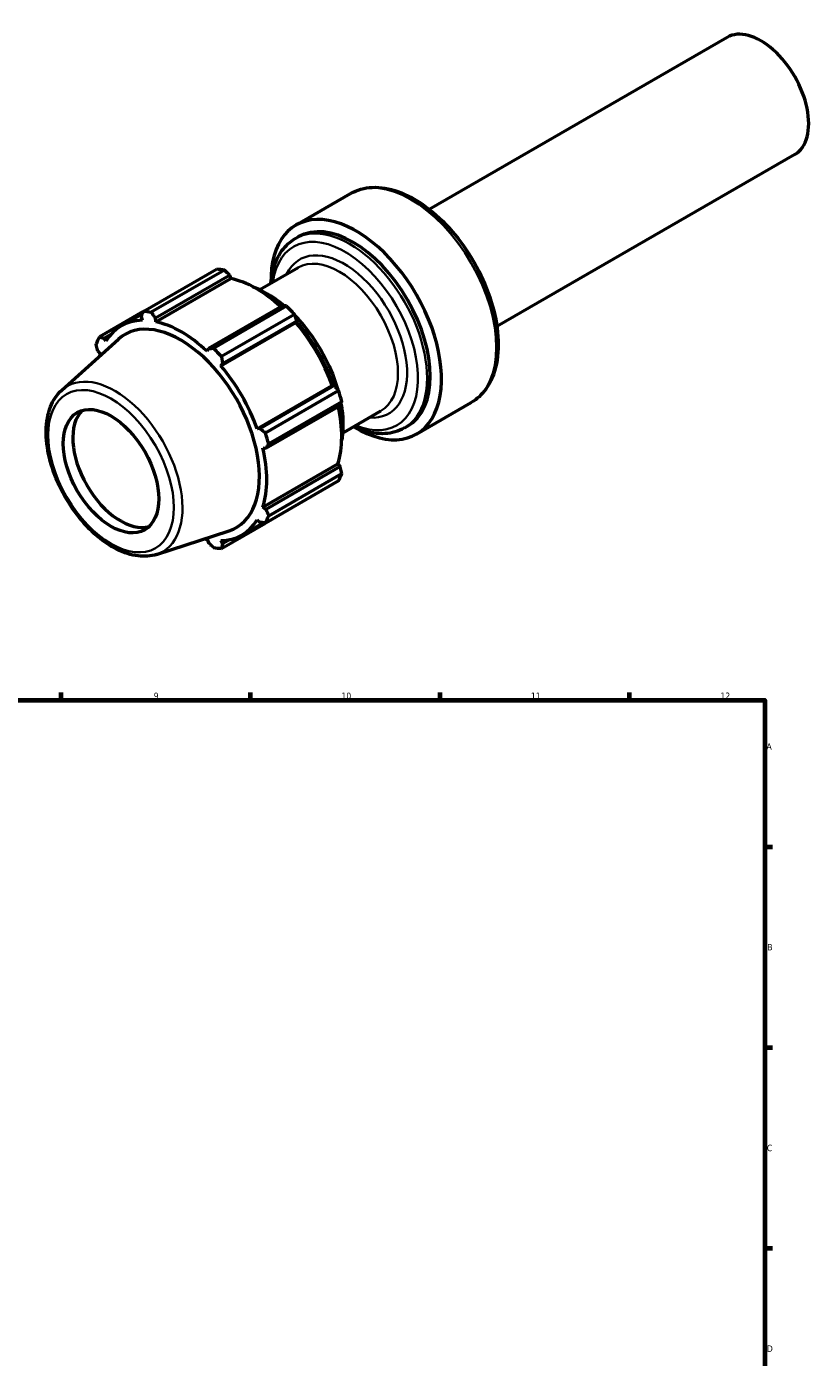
# Model space of a CAD drawing. Header units: millimetres. Extents: x -201 to 907, y -252 to 823.
# Tile 8 of 8: x 548 to 839, y 331 to 823. Entities that reach past the tile are written whole.
import ezdxf

# ---------------------------------------------------------------- set-up
doc = ezdxf.new("R2010")
doc.units = ezdxf.units.MM
for name, color, linetype, lineweight in [('Border (ANSI)', 7, 'Continuous', 70), ('Visible (ANSI)', 7, 'Continuous', 50), ('Visible Narrow (ANSI)', 7, 'Continuous', 35)]:
    doc.layers.add(name, color=color, linetype=linetype, lineweight=lineweight)
doc.styles.add('Note Text (ANSI)', font='tahoma.ttf')

# ---------------------------------------------------------------- blocks, each defined once
blk = doc.blocks.new('Borders Default Border')
at = {"layer": 'Border (ANSI)'}
for p, q in [((560.67, 574), (560.67, 576.8)), ((630.75, 574), (630.75, 576.8)), ((700.83, 574), (700.83, 576.8)), ((770.92, 574), (770.92, 576.8)), ((821, 519.75), (823.8, 519.75)), ((821, 445.5), (823.8, 445.5)), ((821, 371.25), (823.8, 371.25))]:
    blk.add_line(p, q, dxfattribs=at)
at = {"layer": 'Border (ANSI)', "flags": 128}
blk.add_lwpolyline([(20, 20), (20, 574), (821, 574), (821, 20), (20, 20)], dxfattribs=at)
at = {"layer": 'Border (ANSI)', "color": 5, "true_color": 0x0000ff, "char_height": 2.4, "attachment_point": 7, "style": 'Note Text (ANSI)'}
for s, insert in [('9', (594.92, 574.35)), ('10', (664.35, 574.35)), ('11', (734.43, 574.4)), ('12', (804.52, 574.4)), ('A', (821.58, 555.68)), ('B', (821.87, 481.43)), ('C', (821.71, 407.13)), ('D', (821.72, 332.93))]:
    blk.add_mtext(s, dxfattribs=dict(at, insert=insert))

msp = doc.modelspace()

# ---------------------------------------------------------------- linework, layer by layer
at = {"layer": 'Visible (ANSI)'}
for p, q in [((807.01, 819.15), (696.84, 755.55)), ((832.01, 775.85), (721.84, 712.24)), ((647.49, 749.71), (667.74, 761.4)), ((647.23, 744.72), (648.38, 745.39)), ((634.16, 725.85), (648.28, 734)), ((591.05, 717.75), (618.1, 733.37)), ((621.06, 733.07), (594.01, 717.46)), ((595.52, 715.37), (622.95, 731.21)), ((595.68, 713.99), (623.4, 729.99)), ((622.95, 731.21), (623.4, 729.99)), ((642.54, 719.9), (615.11, 704.06)), ((617, 704.19), (644.05, 719.8)), ((591.05, 717.75), (574.8, 708.37)), ((582.85, 712.41), (590.71, 716.95)), ((590.27, 715.89), (590.6, 714.5)), ((595.68, 713.99), (595.52, 715.37)), ((647.01, 716.67), (619.96, 701.06)), ((620.36, 698.52), (647.79, 714.36)), ((647.79, 714.36), (647.46, 713.67)), ((576.41, 707.89), (579.28, 709.55)), ((619.75, 697.67), (647.46, 713.67)), ((560.88, 688.68), (581.85, 707.57)), ((577.17, 706.75), (576.41, 707.89)), ((615.11, 704.06), (614.66, 703.03)), ((574.24, 703.09), (575.07, 702.09)), ((619.75, 697.67), (620.36, 698.52)), ((633.17, 674.42), (660.89, 690.42)), ((661.65, 690.36), (634.22, 674.52)), ((660.89, 690.42), (661.65, 690.36)), ((636.22, 672.91), (663.26, 688.52)), ((664.49, 684.39), (637.44, 668.78)), ((636.39, 667.21), (663.82, 683.04)), ((664.78, 672.8), (678.91, 680.96)), ((692.11, 672.42), (712.36, 684.11)), ((634.22, 674.52), (633.17, 674.42)), ((687.66, 674.68), (688.81, 675.35)), ((635.28, 667.33), (636.39, 667.21)), ((635.28, 645.41), (662.99, 661.41)), ((663.82, 660.42), (636.39, 644.58)), ((662.99, 661.41), (663.82, 660.42)), ((663.26, 655.14), (636.22, 639.52)), ((637.44, 642.24), (664.49, 657.85)), ((636.39, 644.58), (635.28, 645.41)), ((633.17, 640.76), (634.22, 639.77)), ((595.95, 627.92), (622.8, 636.65)), ((619.96, 630.14), (636.22, 639.52)), ((627.49, 635.09), (635.35, 639.63)), ((614.66, 633.51), (615.11, 632.29)), ((620.36, 631.77), (619.75, 633.01)), ((623.23, 633.43), (620.36, 631.77))]:
    msp.add_line(p, q, dxfattribs=at)
for centre, major_axis, start_param, end_param in [((819.51, 797.5), (12.5, -21.65), 0, 3.141593), ((669.8, 711.06), (-22.31, 38.65), 2.330479, 7.094299), ((668.6, 710.37), (-20.22, 35.02), 3.141593, 6.283185), ((632.55, 689.56), (-24, 41.57), 5.843222, 5.93775), ((632.89, 689.75), (22.32, -38.66), 2.067629, 2.661627), ((632.55, 689.56), (24, -41.57), 1.916232, 2.010759), ((605.17, 673.75), (-22.32, 38.66), 5.977753, 6.588618), ((604.84, 673.56), (-20.63, 35.72), 3.01953, 6.405248), ((605.51, 673.94), (-24, 41.57), 5.843222, 5.93775), ((605.17, 673.75), (-22.32, 38.66), 5.192355, 5.80322), ((632.89, 689.75), (22.32, -38.66), 1.265364, 1.876229), ((605.51, 673.94), (-24, 41.57), 0.345435, 0.439963), ((605.51, 673.94), (24, -41.57), 1.916232, 2.010759), ((605.17, 673.75), (22.32, -38.66), 3.621558, 3.651048), ((605.17, 673.75), (-22.32, 38.66), 4.406956, 5.017822), ((632.55, 689.56), (24, -41.57), 1.130833, 1.225361), ((582.63, 660.74), (12.5, -21.65), 3.28349, 6.141288), ((632.89, 689.75), (22.32, -38.66), 0.479966, 1.073963), ((605.51, 673.94), (24, -41.57), 1.130833, 1.225361), ((605.17, 673.75), (-22.32, 38.66), 3.621558, 4.232423), ((632.55, 689.56), (24, -41.57), 0.345435, 0.439963), ((605.17, 673.75), (22.32, -38.66), 5.977753, 6.588618), ((605.51, 673.94), (24, -41.57), 0.345435, 0.439963), ((605.17, 673.75), (22.32, -38.66), 5.77373, 5.80322), ((605.51, 673.94), (24, -41.57), 5.843222, 5.93775)]:
    msp.add_ellipse(centre, major_axis=major_axis, ratio=0.57735, start_param=start_param, end_param=end_param, dxfattribs=at)
msp.add_ellipse((579.1, 658.7), major_axis=(12.5, -21.65), ratio=0.57735, dxfattribs=at)
for points, knots in [([(667.74, 761.4), (670.12, 762.78), (672.86, 763.55), (678.79, 763.83), (682.01, 763.29), (688.71, 760.91), (692.2, 759), (698.98, 754), (702.28, 750.91), (708.33, 743.91), (711.09, 739.99), (715.81, 731.73), (717.77, 727.39), (720.71, 718.67), (721.68, 714.3), (722.52, 705.94), (722.38, 701.95), (720.92, 694.79), (719.62, 691.6), (716.26, 686.98), (714.45, 685.31), (712.36, 684.11)], [3.926991, 3.926991, 3.926991, 3.926991, 4.215651, 4.215651, 4.522056, 4.522056, 4.848585, 4.848585, 5.178011, 5.178011, 5.505888, 5.505888, 5.833074, 5.833074, 6.161016, 6.161016, 6.490484, 6.490484, 6.816461, 6.816461, 7.068583, 7.068583, 7.068583, 7.068583]), ([(638.24, 728.21), (638.35, 729.42), (638.51, 730.61), (639.41, 734.99), (640.6, 737.89), (643.67, 742.11), (645.32, 743.63), (647.23, 744.72)], [3.2344221, 3.2344221, 3.2344221, 3.2344221, 3.3492903, 3.3492903, 3.6757673, 3.6757673, 3.9269908, 3.9269908, 3.9269908, 3.9269908]), ([(631.6, 726.92), (634.61, 725.82), (637.65, 724.14), (641.5, 721.32), (642.41, 720.61), (643.3, 719.85)], [4.5308828, 4.5308828, 4.5308828, 4.5308828, 4.8444905, 4.8444905, 4.9421268, 4.9421268, 4.9421268, 4.9421268]), ([(647.16, 716.24), (647.93, 715.44), (648.69, 714.61), (652.18, 710.59), (654.68, 707.05), (658.97, 699.57), (660.75, 695.64), (662.4, 690.75), (662.7, 689.81), (662.96, 688.86)], [5.0857032, 5.0857032, 5.0857032, 5.0857032, 5.1749244, 5.1749244, 5.5036647, 5.5036647, 5.8316284, 5.8316284, 5.9098711, 5.9098711, 5.9098711, 5.9098711]), ([(595.95, 627.92), (593.82, 627.23), (591.5, 627.05), (586.51, 627.65), (583.82, 628.52), (578.38, 631.28), (575.62, 633.21), (570.39, 637.9), (567.92, 640.66), (563.5, 646.7), (561.56, 649.99), (558.37, 656.76), (557.13, 660.26), (555.47, 667.15), (555.07, 670.54), (555.18, 676.9), (555.7, 679.86), (557.66, 684.92), (559.06, 687.05), (560.88, 688.68)], [0.907461, 0.907461, 0.907461, 0.907461, 1.19376, 1.19376, 1.509163, 1.509163, 1.840466, 1.840466, 2.171691, 2.171691, 2.501151, 2.501151, 2.830497, 2.830497, 3.161456, 3.161456, 3.493214, 3.493214, 3.804928, 3.804928, 3.804928, 3.804928]), ([(664.16, 683.73), (664.39, 682.46), (664.57, 681.21), (665.04, 676.47), (664.96, 673.12), (664.43, 670.05)], [6.0534475, 6.0534475, 6.0534475, 6.0534475, 6.1604201, 6.1604201, 6.4646915, 6.4646915, 6.4646915, 6.4646915]), ([(687.66, 674.68), (685.5, 673.43), (683.02, 672.73), (677.66, 672.45), (674.74, 672.93), (670.83, 674.3), (669.85, 674.7), (668.87, 675.16)], [0.7853982, 0.7853982, 0.7853982, 0.7853982, 1.0712714, 1.0712714, 1.3759452, 1.3759452, 1.4779669, 1.4779669, 1.4779669, 1.4779669])]:
    msp.add_open_spline(points, degree=3, knots=knots, dxfattribs=at)
for points, weights in [([(622.95, 731.21), (622.03, 732.12), (621.06, 733.07)], [1.00242336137, 1.00161985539, 1]), ([(644.05, 719.8), (643.28, 719.85), (642.54, 719.9)], [1, 1.00161985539, 1.00242336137]), ([(590.27, 715.89), (590.65, 716.8), (591.05, 717.75)], [1.00242336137, 1.00161985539, 1]), ([(594.01, 717.46), (594.78, 716.39), (595.52, 715.37)], [1, 1.00161985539, 1.00242336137]), ([(647.79, 714.36), (647.41, 715.49), (647.01, 716.67)], [1.00242336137, 1.00161985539, 1]), ([(574.24, 703.09), (573.91, 704.34), (573.57, 705.65)], [1.00242336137, 1.00161985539, 1]), ([(574.8, 708.37), (575.62, 708.12), (576.41, 707.89)], [1, 1.00161985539, 1.00242336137]), ([(615.11, 704.06), (616.04, 704.12), (617, 704.19)], [1.00242336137, 1.00161985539, 1]), ([(619.96, 701.06), (620.16, 699.76), (620.36, 698.52)], [1, 1.00161985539, 1.00242336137]), ([(663.26, 688.52), (662.44, 689.46), (661.65, 690.36)], [1, 1.00161985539, 1.00242336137]), ([(663.82, 683.04), (664.15, 683.71), (664.49, 684.39)], [1.00242336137, 1.00161985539, 1]), ([(634.22, 674.52), (635.19, 673.73), (636.22, 672.91)], [1.00242336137, 1.00161985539, 1]), ([(637.44, 668.78), (636.9, 667.97), (636.39, 667.21)], [1, 1.00161985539, 1.00242336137]), ([(664.49, 657.85), (664.15, 659.16), (663.82, 660.42)], [1, 1.00161985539, 1.00242336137]), ([(636.39, 644.58), (636.9, 643.43), (637.44, 642.24)], [1.00242336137, 1.00161985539, 1]), ([(636.22, 639.52), (635.19, 639.65), (634.22, 639.77)], [1, 1.00161985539, 1.00242336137]), ([(617, 630.43), (616.04, 631.38), (615.11, 632.29)], [1, 1.00161985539, 1.00242336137]), ([(620.36, 631.77), (620.16, 630.97), (619.96, 630.14)], [1.00242336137, 1.00161985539, 1])]:
    msp.add_rational_spline(points, weights, degree=2, dxfattribs=at)
at = {"layer": 'Visible Narrow (ANSI)'}
for centre, major_axis, start_param, end_param in [((690.05, 722.76), (-22.31, 38.65), 3.141593, 6.283185), ((667.44, 709.7), (20.22, -35.02), 0, 3.141593), ((665.68, 708.69), (-19.08, 33.04), 2.502503, 6.922275), ((665.36, 708.5), (16.45, -28.5), 5.908574, 9.799389), ((663.6, 707.48), (-15.31, 26.52), 3.141593, 6.283185), ((635.58, 691.31), (20.22, -35.02), 2.124898, 2.286119), ((635.58, 691.31), (20.22, -35.02), 1.223697, 1.917895), ((580.56, 659.54), (17.67, -30.6), 6.161123, 9.54684), ((635.58, 691.31), (20.22, -35.02), 0.855473, 1.016695)]:
    msp.add_ellipse(centre, major_axis=major_axis, ratio=0.57735, start_param=start_param, end_param=end_param, dxfattribs=at)
msp.add_ellipse((579.1, 658.7), major_axis=(-16.44, 28.47), ratio=0.57735, dxfattribs=at)

# ---------------------------------------------------------------- block references
msp.add_blockref('Borders Default Border', (0, 0))

doc.saveas('drawing.dxf')
